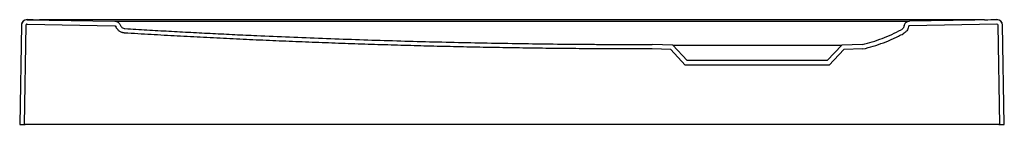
# Model space of a CAD drawing. Header units: millimetres. Extents: x 3895.247 to 3895.95, y 2150.991 to 2151.066.
import ezdxf

# ---------------------------------------------------------------- set-up
doc = ezdxf.new("R2010")
doc.units = ezdxf.units.MM
doc.layers.add('SANINDUSA', color=3, linetype='Continuous')

msp = doc.modelspace()

# ---------------------------------------------------------------- linework, layer by layer
at = {"layer": 'SANINDUSA'}
for p, q in [((3895.2525, 2151.0661), (3895.31512, 2151.06501)), ((3895.93578, 2151.0661), (3895.26123, 2151.0661)), ((3895.9445, 2151.0661), (3895.88217, 2151.06501)), ((3895.24843, 2151.06217), (3895.24719, 2150.99117)), ((3895.25163, 2151.06212), (3895.25039, 2150.99117)), ((3895.25244, 2151.0629), (3895.31506, 2151.06181)), ((3895.94456, 2151.0629), (3895.88223, 2151.06182)), ((3895.94661, 2150.99117), (3895.94537, 2151.06212)), ((3895.94981, 2150.99117), (3895.94857, 2151.06217)), ((3895.71176, 2151.04467), (3895.69846, 2151.04513)), ((3895.71319, 2151.04782), (3895.6985, 2151.04833)), ((3895.7235, 2151.03682), (3895.71319, 2151.04782)), ((3895.71319, 2151.04782), (3895.83381, 2151.04782)), ((3895.83381, 2151.04782), (3895.8235, 2151.03682)), ((3895.8485, 2151.04833), (3895.83381, 2151.04782)), ((3895.84893, 2151.04514), (3895.83524, 2151.04467)), ((3895.72211, 2151.03362), (3895.71176, 2151.04467)), ((3895.83524, 2151.04467), (3895.82489, 2151.03362)), ((3895.82489, 2151.03362), (3895.72211, 2151.03362)), ((3895.8235, 2151.03682), (3895.7235, 2151.03682)), ((3895.24719, 2150.99117), (3895.25039, 2150.99117)), ((3895.25039, 2150.99117), (3895.25119, 2150.99117)), ((3895.94581, 2150.99117), (3895.25119, 2150.99117)), ((3895.94581, 2150.99117), (3895.94661, 2150.99117)), ((3895.94661, 2150.99117), (3895.94981, 2150.99117))]:
    msp.add_line(p, q, dxfattribs=at)
for centre, radius, start, end in [((3895.25243, 2151.06214), 0.004, 89.49884, 178.99892), ((3895.25243, 2151.0621), 0.004, 89, 179), ((3895.94457, 2151.0621), 0.004, 1, 91), ((3895.94457, 2151.06214), 0.004, 1.00108, 90.50116), ((3895.25243, 2151.0621), 0.0008, 89, 179), ((3895.88224, 2151.06102), 0.0008, 91, 169.95519), ((3895.94457, 2151.0621), 0.0008, 1, 91)]:
    msp.add_arc(centre, radius, start, end, dxfattribs=at)
for centre, major_axis, start_param, end_param in [((3895.26123, 2151.56603), (-0.70988, 0.0001), 1.558552, 1.570893), ((3895.93578, 2151.56603), (-0.70988, -0.0001), 1.570699, 1.58304)]:
    msp.add_ellipse(centre, major_axis=major_axis, ratio=0.704236, start_param=start_param, end_param=end_param, dxfattribs=at)
for points, knots in [([(3895.31506, 2151.06181), (3895.31509, 2151.06181), (3895.31514, 2151.06181), (3895.31522, 2151.06179), (3895.31531, 2151.06177), (3895.31541, 2151.06173), (3895.31551, 2151.06166), (3895.31561, 2151.06159), (3895.31569, 2151.0615), (3895.31575, 2151.06139), (3895.31578, 2151.06132), (3895.3158, 2151.06128)], [0, 0, 0, 0, 0.083632, 0.166716, 0.250091, 0.374789, 0.500062, 0.62476, 0.750033, 0.874584, 1, 1, 1, 1]), ([(3895.31512, 2151.06501), (3895.31552, 2151.065), (3895.31592, 2151.06493), (3895.31668, 2151.06468), (3895.31705, 2151.0645), (3895.3177, 2151.06403), (3895.31799, 2151.06375), (3895.31848, 2151.0631), (3895.31867, 2151.06275), (3895.31881, 2151.06237)], [0, 0, 0, 0, 0.25, 0.25, 0.5, 0.5, 0.75, 0.75, 1, 1, 1, 1]), ([(3895.31518, 2151.06501), (3895.31518, 2151.06501), (3895.31523, 2151.06501), (3895.31541, 2151.06501), (3895.31555, 2151.06501), (3895.31592, 2151.06501), (3895.31615, 2151.06501), (3895.31668, 2151.06501), (3895.317, 2151.06501), (3895.31768, 2151.06501), (3895.31805, 2151.06501), (3895.31865, 2151.06501), (3895.31886, 2151.06501), (3895.31929, 2151.06501), (3895.31973, 2151.06501), (3895.32018, 2151.06501), (3895.32064, 2151.06501), (3895.32088, 2151.06501), (3895.32159, 2151.06501), (3895.32207, 2151.06501), (3895.32256, 2151.06501)], [0, 0, 0, 0, 0.125, 0.125, 0.25, 0.25, 0.375, 0.375, 0.5, 0.5, 0.625, 0.625, 0.6875, 0.6875, 0.75, 0.8125, 0.8125, 0.875, 0.875, 1, 1, 1, 1]), ([(3895.32213, 2151.05654), (3895.32205, 2151.05655), (3895.32187, 2151.05656), (3895.32161, 2151.05659), (3895.32135, 2151.05663), (3895.3211, 2151.05668), (3895.32084, 2151.05673), (3895.32059, 2151.0568), (3895.32034, 2151.05688), (3895.31985, 2151.05705), (3895.31913, 2151.05737), (3895.31824, 2151.05794), (3895.31745, 2151.05863), (3895.31688, 2151.05929), (3895.31648, 2151.05987), (3895.31622, 2151.06032), (3895.31599, 2151.06079), (3895.31586, 2151.06112), (3895.3158, 2151.06128)], [0, 0, 0, 0, 0.031378, 0.062631, 0.093801, 0.124929, 0.156058, 0.187228, 0.218481, 0.249859, 0.374799, 0.49974, 0.62475, 0.74976, 0.812487, 0.87488, 0.937273, 1, 1, 1, 1]), ([(3895.31881, 2151.06237), (3895.31894, 2151.062), (3895.31912, 2151.06166), (3895.31959, 2151.06103), (3895.31986, 2151.06076), (3895.32048, 2151.06029), (3895.32083, 2151.0601), (3895.32156, 2151.05984), (3895.32194, 2151.05976), (3895.32233, 2151.05973)], [0, 0, 0, 0, 0.25, 0.25, 0.5, 0.5, 0.75, 0.75, 1, 1, 1, 1]), ([(3895.32233, 2151.05973), (3895.32494, 2151.05958), (3895.33017, 2151.05926), (3895.33801, 2151.0588), (3895.34584, 2151.05835), (3895.35368, 2151.05791), (3895.36151, 2151.05748), (3895.36934, 2151.05706), (3895.37717, 2151.05665), (3895.385, 2151.05625), (3895.39283, 2151.05586), (3895.40065, 2151.05547), (3895.40848, 2151.0551), (3895.42936, 2151.05414), (3895.4633, 2151.05273), (3895.51032, 2151.05112), (3895.55736, 2151.04987), (3895.6044, 2151.04898), (3895.63967, 2151.04858), (3895.6632, 2151.04843), (3895.67483, 2151.04837), (3895.68661, 2151.04834), (3895.69445, 2151.04833), (3895.6985, 2151.04833)], [0, 0, 0, 0, 0.020868, 0.04173, 0.062586, 0.083435, 0.104278, 0.125115, 0.145945, 0.16677, 0.187588, 0.2084, 0.229207, 0.250007, 0.374985, 0.500014, 0.624952, 0.750018, 0.875009, 0.906097, 0.937504, 0.967724, 1, 1, 1, 1]), ([(3895.32391, 2151.06501), (3895.39885, 2151.06501), (3895.47378, 2151.06501), (3895.62364, 2151.06501), (3895.69857, 2151.06501), (3895.7735, 2151.06501)], [0, 0, 0, 0, 0.5, 0.5, 1, 1, 1, 1]), ([(3895.8485, 2151.04833), (3895.8533, 2151.04947), (3895.858, 2151.05092), (3895.86494, 2151.05358), (3895.86723, 2151.05454), (3895.87177, 2151.05661), (3895.87401, 2151.05771), (3895.87622, 2151.05887)], [0, 0, 0, 0, 0.5, 0.5, 0.75, 0.75, 1, 1, 1, 1]), ([(3895.87444, 2151.06501), (3895.87493, 2151.06501), (3895.87542, 2151.06501), (3895.87637, 2151.06501), (3895.87683, 2151.06501), (3895.87772, 2151.06501), (3895.87815, 2151.06501), (3895.87896, 2151.06501), (3895.87934, 2151.06501), (3895.88001, 2151.06501), (3895.88032, 2151.06501), (3895.88072, 2151.06501), (3895.88085, 2151.06501), (3895.88107, 2151.06501), (3895.88128, 2151.06501), (3895.88144, 2151.06501), (3895.88158, 2151.06501), (3895.88164, 2151.06501), (3895.88178, 2151.06501), (3895.88182, 2151.06501), (3895.88182, 2151.06501)], [0, 0, 0, 0, 0.125, 0.125, 0.25, 0.25, 0.375, 0.375, 0.5, 0.5, 0.625, 0.625, 0.6875, 0.6875, 0.75, 0.8125, 0.8125, 0.875, 0.875, 1, 1, 1, 1]), ([(3895.8783, 2151.06171), (3895.87825, 2151.06141), (3895.87816, 2151.06112), (3895.87792, 2151.06056), (3895.87777, 2151.0603), (3895.87741, 2151.05981), (3895.8772, 2151.05958), (3895.87675, 2151.05918), (3895.8765, 2151.05901), (3895.87622, 2151.05887)], [0, 0, 0, 0, 0.25, 0.25, 0.5, 0.5, 0.75, 0.75, 1, 1, 1, 1]), ([(3895.88145, 2151.06115), (3895.88136, 2151.06062), (3895.8812, 2151.06009), (3895.88077, 2151.05908), (3895.8805, 2151.0586), (3895.88002, 2151.05794), (3895.87984, 2151.05773), (3895.87947, 2151.05733), (3895.87927, 2151.05714), (3895.87865, 2151.0566), (3895.8782, 2151.05629), (3895.87771, 2151.05604)], [0, 0, 0, 0, 0.25, 0.25, 0.5, 0.5, 0.625, 0.625, 0.75, 0.75, 1, 1, 1, 1]), ([(3895.8783, 2151.06171), (3895.87838, 2151.06217), (3895.87854, 2151.0626), (3895.879, 2151.06341), (3895.87929, 2151.06376), (3895.87982, 2151.06421), (3895.88001, 2151.06434), (3895.8804, 2151.06457), (3895.88061, 2151.06468), (3895.88126, 2151.06492), (3895.88171, 2151.06501), (3895.88217, 2151.06501)], [0, 0, 0, 0, 0.25, 0.25, 0.5, 0.5, 0.625, 0.625, 0.75, 0.75, 1, 1, 1, 1]), ([(3895.69846, 2151.04513), (3895.69533, 2151.04513), (3895.68906, 2151.04514), (3895.67964, 2151.04516), (3895.67019, 2151.04519), (3895.66072, 2151.04524), (3895.65123, 2151.04531), (3895.64172, 2151.04539), (3895.63222, 2151.04548), (3895.62273, 2151.04559), (3895.61325, 2151.04571), (3895.60381, 2151.04585), (3895.59439, 2151.046), (3895.58499, 2151.04616), (3895.5756, 2151.04634), (3895.56621, 2151.04654), (3895.55682, 2151.04674), (3895.54742, 2151.04696), (3895.53803, 2151.0472), (3895.52864, 2151.04745), (3895.51926, 2151.04771), (3895.50987, 2151.04799), (3895.50048, 2151.04828), (3895.49109, 2151.04859), (3895.4817, 2151.04891), (3895.47231, 2151.04925), (3895.46292, 2151.0496), (3895.45354, 2151.04996), (3895.44415, 2151.05034), (3895.43476, 2151.05073), (3895.42537, 2151.05113), (3895.41599, 2151.05155), (3895.4066, 2151.05199), (3895.39721, 2151.05244), (3895.38783, 2151.0529), (3895.37844, 2151.05338), (3895.36906, 2151.05387), (3895.35967, 2151.05437), (3895.35029, 2151.05489), (3895.3409, 2151.05543), (3895.33152, 2151.05597), (3895.32526, 2151.05635), (3895.32213, 2151.05654)], [0, 0, 0, 0, 0.024954, 0.049961, 0.075043, 0.100202, 0.125421, 0.150674, 0.175927, 0.201147, 0.226308, 0.251392, 0.2764, 0.301356, 0.3263, 0.351245, 0.376189, 0.401133, 0.426078, 0.451023, 0.475968, 0.500914, 0.52586, 0.550807, 0.575754, 0.600702, 0.625651, 0.6506, 0.67555, 0.700501, 0.725453, 0.750406, 0.77536, 0.800315, 0.825271, 0.850228, 0.875187, 0.900147, 0.925108, 0.95007, 0.975034, 1, 1, 1, 1]), ([(3895.84893, 2151.04514), (3895.85391, 2151.04631), (3895.8588, 2151.04781), (3895.866, 2151.05055), (3895.86838, 2151.05155), (3895.87191, 2151.05315), (3895.87308, 2151.05371), (3895.87541, 2151.05485), (3895.87657, 2151.05543), (3895.87771, 2151.05604)], [0, 0, 0, 0, 0.5, 0.5, 0.75, 0.75, 0.875, 0.875, 1, 1, 1, 1])]:
    msp.add_open_spline(points, degree=3, knots=knots, dxfattribs=at)
for points in [[(3895.32256, 2151.06501), (3895.32301, 2151.06501), (3895.32346, 2151.06501), (3895.32391, 2151.06501)], [(3895.7735, 2151.06501), (3895.8067, 2151.06501), (3895.83989, 2151.06501), (3895.87309, 2151.06501)], [(3895.87309, 2151.06501), (3895.87354, 2151.06501), (3895.87399, 2151.06501), (3895.87444, 2151.06501)]]:
    msp.add_open_spline(points, degree=3, dxfattribs=at)

doc.saveas('drawing.dxf')
